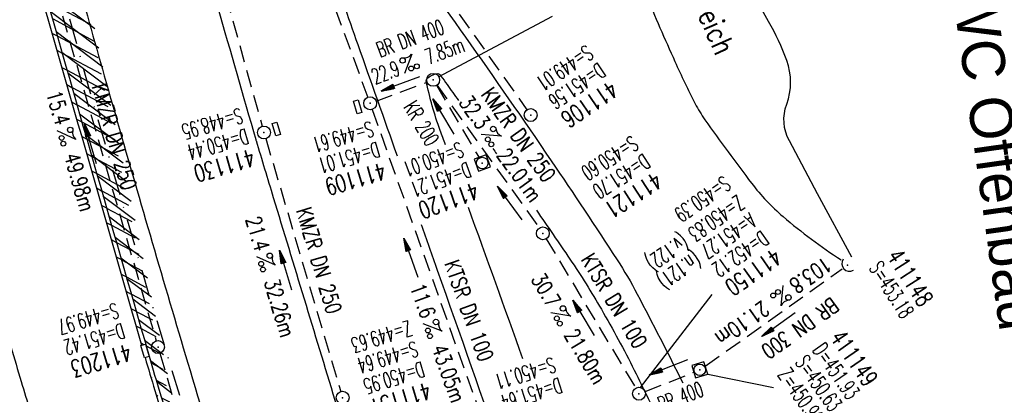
# Model space of a CAD drawing. Extents: x 446577 to 447152, y 443659 to 444842.
# Tile 16 of 41: x 446896 to 447011, y 444071 to 444115. Entities that reach past the tile are written whole.
import ezdxf
from ezdxf.enums import TextEntityAlignment as Align

# ---------------------------------------------------------------- set-up
doc = ezdxf.new("R2010")
doc.units = 0
doc.header["$LTSCALE"] = 2
doc.header["$MEASUREMENT"] = 0
for name, pattern in [('AUSGEZOGEN', [0]), ('GESTRICH-X2', [1.5, 1, -0.5]), ('STRICHPT-X3', [3, 1.5, -0.75, 0, -0.75])]:
    doc.linetypes.add(name, pattern=pattern)
doc.layers.get('0').update_dxf_attribs({"linetype": 'AUSGEZOGEN'})
for name, color, linetype in [('ACHSE', 250, 'STRICHPT-X3'), ('FBR', 8, 'CONTINUOUS'), ('KANAL', 7, 'GESTRICH-X2'), ('PFEIL', 7, 'CONTINUOUS'), ('RRB', 4, 'AUSGEZOGEN'), ('SCHACHTNR', 6, 'CONTINUOUS'), ('SCHLITZRINNE', 8, 'AUSGEZOGEN'), ('SCHRIFT', 7, 'AUSGEZOGEN'), ('SCHSYMBOL', 7, 'AUSGEZOGEN'), ('TEXTO', 4, 'CONTINUOUS'), ('TEXTU', 4, 'CONTINUOUS')]:
    doc.layers.add(name, color=color, linetype=linetype)
doc.styles.add('ROMANS', font='romans.shx', dxfattribs={"width": 0.8})
doc.styles.add('UNIR-O', font='unir_o.shx', dxfattribs={"height": 2.5})

# ---------------------------------------------------------------- blocks, each defined once
blk = doc.blocks.new('GST')
at = {"color": 0}
blk.add_circle((0, 0), 0.75, dxfattribs=at)
blk.add_point((0, 0), dxfattribs=at)
blk = doc.blocks.new('10')
blk.add_blockref('GST', (0, 0))
blk = doc.blocks.new('13')
blk.add_lwpolyline([(0.76, 1.22), (-0.75, 1.22), (-0.75, 1.8), (0.76, 1.8)], close=True)
at = {"rotation": 180}
blk.add_blockref('GST', (0, 0), dxfattribs=at)
blk = doc.blocks.new('PROM')
blk.add_line((1.57, 1.82), (0.02, 0.02))
for centre, radius in [((0.32, 1.51), 0.317), ((0.94, 0.29), 0.283), ((1.64, 0.29), 0.283)]:
    blk.add_circle(centre, radius)
blk.add_arc((0.99, 2.68), 1.03, 239.1414, 303.3549)
blk = doc.blocks.new('PFEIL2')
at = {"color": 0}
for p, q in [((0.88, 0), (-2.4, -0.01)), ((0.88, -0.27), (0.88, 0.28)), ((0.88, 0.28), (2.43, 0.01)), ((0.91, 0.27), (0.88, 0.26)), ((0.97, 0.26), (0.88, 0.25)), ((1.02, 0.25), (0.88, 0.23)), ((1.07, 0.24), (0.88, 0.21)), ((1.13, 0.23), (0.88, 0.19)), ((1.18, 0.22), (0.88, 0.17)), ((1.24, 0.21), (0.88, 0.15)), ((1.29, 0.21), (0.88, 0.14)), ((1.34, 0.2), (0.88, 0.12)), ((1.4, 0.19), (0.88, 0.1)), ((1.45, 0.18), (0.88, 0.08)), ((1.51, 0.17), (0.88, 0.06)), ((1.56, 0.16), (0.88, 0.04)), ((1.61, 0.15), (0.88, 0.02)), ((1.67, 0.14), (0.88, 0.01)), ((1.72, 0.13), (0.88, -0.01)), ((1.78, 0.12), (0.88, -0.03)), ((1.83, 0.11), (0.88, -0.05)), ((1.88, 0.1), (0.88, -0.07)), ((1.94, 0.09), (0.88, -0.09)), ((2.05, 0.08), (0.88, -0.12)), ((1.99, 0.08), (0.88, -0.11)), ((2.1, 0.07), (0.88, -0.14)), ((2.15, 0.06), (0.88, -0.16)), ((2.21, 0.05), (0.88, -0.18)), ((2.26, 0.04), (0.88, -0.2)), ((2.32, 0.03), (0.88, -0.22)), ((2.37, 0.02), (0.88, -0.23)), ((2.42, 0.01), (0.88, -0.25)), ((2.43, 0.01), (0.88, -0.27))]:
    blk.add_line(p, q, dxfattribs=at)
blk = doc.blocks.new('17')
blk.add_lwpolyline([(-0.76, -1.22), (0.75, -1.22), (0.75, -1.8), (-0.76, -1.8)], close=True)
blk.add_blockref('GST', (0, 0))
blk = doc.blocks.new('20')
blk.add_lwpolyline([(-0.75, -0.75), (0.75, -0.75), (0.75, 0.75), (-0.75, 0.75)], close=True)
blk.add_circle((0, 0), 0.676)
blk.add_point((0, 0))
blk = doc.blocks.new('40')
at = {"color": 0}
blk.add_arc((0.02, 0.31), 0.91, 192.5363, 347.4637, dxfattribs=at)
blk.add_point((0, 0), dxfattribs=at)

msp = doc.modelspace()

# ---------------------------------------------------------------- hatches: boundary and pattern name
at = {"layer": 'SCHLITZRINNE'}
h = msp.add_hatch(dxfattribs=at)
h.set_pattern_fill('_USER', color=256, scale=1.5, angle=45, style=0, pattern_type=0)
h.set_pattern_definition([(322.9886, (446836.6, 444435.4555), (0.9029613, 1.1977733), [])])
edge = h.paths.add_edge_path()
edge.add_arc((443111.83, 443902.6), 3762.71, 8.23795, 8.30974, ccw=False)
edge.add_arc((446520.77, 444396.14), 318.23, 7.9911, 8.2379, ccw=False)
edge.add_arc((253459.12, 417293.73), 195272.94, 7.9871951, 7.9910869, ccw=False)
edge.add_arc((449695.91, 444828.29), 2886.15, 187.98719, 188.01921)
edge.add_arc((478554.21, 448893.92), 32029.44, 188.019207, 188.030722)
edge.add_arc((640420.62, 471731.27), 195498.95, 188.0307211, 188.0353819)
edge.add_arc((455274.81, 445594.12), 8517.33, 188.035382, 188.097152)
edge.add_arc((489167.9, 450416.11), 42751.72, 188.097151, 188.124722)
edge.add_arc((449184.27, 444707.99), 2362.7, 188.12472, 188.49575)
edge.add_arc((449950.36, 444822.42), 3137.28, 188.49575, 188.81773)
edge.add_arc((447543.72, 444449.09), 701.86, 188.81773, 189.30353)
edge.add_arc((451782.27, 445143.45), 4996.91, 189.30353, 189.48559)
edge.add_arc((448740.59, 444635.24), 1913.06, 189.48559, 190.21078)
edge.add_arc((449004.19, 444682.72), 2180.9, 190.21078, 190.88997)
edge.add_arc((448612.49, 444607.36), 1782.03, 190.88997, 191.6137)
edge.add_arc((448466.45, 444577.34), 1632.93, 191.6137, 192.36975)
edge.add_arc((450054.51, 444925.62), 3258.73, 192.36975, 192.71232)
edge.add_arc((448394.44, 444551.13), 1556.95, 192.71232, 193.20792)
edge.add_arc((448423.51, 444557.96), 1586.81, 193.20792, 193.56218)
edge.add_arc((449785.72, 444886.56), 2988.09, 193.56218, 193.82035)
edge.add_arc((448360.45, 444535.94), 1520.33, 193.82035, 194.67397)
edge.add_arc((449045.99, 444715.46), 2228.99, 194.67397, 195.37895)
edge.add_arc((447260.21, 444224.28), 376.88, 195.379, 195.9801)
edge.add_arc((496192.2, 458236.93), 51275.74, 195.980127, 196.031667)
edge.add_arc((447192.22, 444157.1), 293.01, 196.0317, 196.9281)
edge.add_arc((450021.91, 445018.34), 3250.86, 196.92811, 197.19724)
edge.add_arc((443111.83, 443902.6), 3762.21, 8.23795, 8.30974, ccw=False)
edge.add_arc((446520.77, 444396.14), 317.73, 7.9911, 8.2379, ccw=False)
edge.add_arc((253459.12, 417293.73), 195272.44, 7.9871951, 7.9910869, ccw=False)
edge.add_arc((449695.91, 444828.29), 2886.65, 187.98719, 188.00697)
edge.add_line((446834.54, 444446.34), (446835.04, 444446.41))
h = msp.add_hatch(dxfattribs=at)
h.set_pattern_fill('_USER', color=256, scale=1.5, angle=45, style=0, pattern_type=0)
h.set_pattern_definition([(331.9152, (446910.9975, 444074.8353), (0.706167, 1.3233776), [])])
edge = h.paths.add_edge_path()
edge.add_arc((443111.83, 443902.6), 3762.71, 8.23795, 8.30974, ccw=False)
edge.add_arc((446520.77, 444396.14), 318.23, 7.9911, 8.2379, ccw=False)
edge.add_arc((253459.12, 417293.73), 195272.94, 7.9871951, 7.9910869, ccw=False)
edge.add_arc((449695.91, 444828.29), 2886.15, 187.98719, 188.01921)
edge.add_arc((478554.21, 448893.92), 32029.44, 188.019207, 188.030722)
edge.add_arc((640420.62, 471731.27), 195498.95, 188.0307211, 188.0353819)
edge.add_arc((455274.81, 445594.12), 8517.33, 188.035382, 188.097152)
edge.add_arc((489167.9, 450416.11), 42751.72, 188.097151, 188.124722)
edge.add_arc((449184.27, 444707.99), 2362.7, 188.12472, 188.49575)
edge.add_arc((449950.36, 444822.42), 3137.28, 188.49575, 188.81773)
edge.add_arc((447543.72, 444449.09), 701.86, 188.81773, 189.30353)
edge.add_arc((451782.27, 445143.45), 4996.91, 189.30353, 189.48559)
edge.add_arc((448740.59, 444635.24), 1913.06, 189.48559, 190.21078)
edge.add_arc((449004.19, 444682.72), 2180.9, 190.21078, 190.88997)
edge.add_arc((448612.49, 444607.36), 1782.03, 190.88997, 191.6137)
edge.add_arc((448466.45, 444577.34), 1632.93, 191.6137, 192.36975)
edge.add_arc((450054.51, 444925.62), 3258.73, 192.36975, 192.71232)
edge.add_arc((448394.44, 444551.13), 1556.95, 192.71232, 193.20792)
edge.add_arc((448423.51, 444557.96), 1586.81, 193.20792, 193.56218)
edge.add_arc((449785.72, 444886.56), 2988.09, 193.56218, 193.82035)
edge.add_arc((448360.45, 444535.94), 1520.33, 193.82035, 194.67397)
edge.add_arc((449045.99, 444715.46), 2228.99, 194.67397, 195.37895)
edge.add_arc((447260.21, 444224.28), 376.88, 195.379, 195.9801)
edge.add_arc((496192.2, 458236.93), 51275.74, 195.980127, 196.031667)
edge.add_arc((447192.22, 444157.1), 293.01, 196.0317, 196.9281)
edge.add_arc((450021.91, 445018.34), 3250.86, 196.92811, 197.19724)
edge.add_arc((447192.22, 444157.1), 293.51, 196.1512, 196.9281)
edge.add_arc((450021.91, 445018.34), 3251.36, 196.92811, 197.19724)

# ---------------------------------------------------------------- linework, layer by layer
at = {"layer": 'ACHSE', "flags": 128}
msp.add_lwpolyline([(446785.2, 444812.39), (446790.98, 444771.62), (446798.52, 444718.41), (446808.52, 444647.86), (446822.55, 444548.85), (446833.08, 444474.59), (446836.59, 444449.84), (446840.09, 444425.09), (446843.6, 444400.34), (446847.11, 444375.58), (446847.69, 444371.51), (446850.73, 444350.85), (446854.65, 444326.16), (446858.88, 444301.52), (446863.42, 444276.93), (446868.27, 444252.41), (446873.43, 444227.95), (446878.89, 444203.55), (446884.66, 444179.22), (446890.73, 444154.97), (446897.1, 444130.8), (446903.78, 444106.71), (446910.77, 444082.7), (446918.05, 444058.79), (446925.63, 444034.97), (446933.51, 444011.24), (446939.85, 443992.83), (446941.67, 443987.61), (446949.93, 443964.02), (446958.19, 443940.42), (446966.45, 443916.82), (446974.71, 443893.22), (446979.2, 443880.39), (446999.48, 443822.43), (447024.26, 443751.65), (447041.5, 443702.37)], dxfattribs=at)
at = {"layer": 'FBR', "flags": 128}
msp.add_lwpolyline([(446878.68, 444195.39, 0.001546), (446880.95, 444185.85, 0.001126), (446884.14, 444172.77, 0.003725), (446889.71, 444150.81, 0.003076), (446896.82, 444124.33, 0.002623), (446897.89, 444120.52, 0.000225), (446910.61, 444076.18, 0.003912), (446911.91, 444071.79, 0.001174), (446916.39, 444057.19)], format="xyb", dxfattribs=at)
at = {"layer": 'FBR'}
for points in [[(446888.72, 444171.11, 0.003313), (446894.29, 444149.38, 0.002848), (446900.32, 444126.97, 0.002558), (446907.31, 444102.1, 0.002824), (446915.54, 444073.95, 0.003132), (446920.32, 444058.31, 0.002928)], [(446912.74, 444165.89, 0.00836), (446918.91, 444155.05, 0.011062), (446923.9, 444147.04, 0.002516), (446929.34, 444138.79, 0.004508), (446932.45, 444134.23, 0.004459), (446937.9, 444126.53, -0.002502), (446947.67, 444112.83, -0.004141), (446957.68, 444098.4, -0.005257), (446965.35, 444086.88, -0.023187), (446967.7, 444082.87, -0.005092), (446973.01, 444072.53, -0.027516)], [(446939.73, 444098.95, 0.000211), (446935.15, 444111.92, 0.001149), (446931.67, 444121.7, 0.026902), (446928.92, 444128.24, 0.023906), (446925.09, 444135.24, 0.002185), (446923.66, 444137.56, 0.002709), (446922.49, 444139.42, 0.006708), (446920.83, 444141.95, -0.00206), (446915.35, 444150.14, -0.01839), (446912.49, 444154.82, -0.010257), (446907.84, 444163.49)], [(446906.28, 444163.06, 0.003557), (446913.22, 444136.34, 0.004717), (446918.78, 444116.27, 0.000024), (446923.21, 444100.88, 0.003676), (446923.24, 444100.78, 0.000171), (446925.25, 444094.15, 0.000048), (446932.44, 444070.52, 0.000065), (446938.91, 444049.29, 0.003486), (446939.03, 444048.9, 0.003745), (446939.22, 444048.32, 0.000068), (446950.07, 444016.11, 0.000011), (446956.46, 443997.14, 0.001698), (446956.5, 443997.02, 0.000349), (446956.71, 443996.41, 0.000013), (446962.54, 443979.58, 0.000005), (446967.37, 443965.64, 0.00002), (446968.62, 443962.01, 0.001124), (446976.57, 443939.23, -0.000431), (446996.33, 443882.82)], [(446875.71, 444144.71, 0.001523), (446879.95, 444128.66, 0.003013), (446882.16, 444120.56, 0.000031), (446888.73, 444097.13, 0.001239), (446888.89, 444096.55, 0.001309), (446893.44, 444080.77, 0.002539), (446895.85, 444072.66, 0.000684), (446897.9, 444065.92, 0.000889), (446899.49, 444060.74, 0.00048), (446902.03, 444052.57, 0.001031), (446903.22, 444048.77, 0.000421), (446904.11, 444045.94, 0.000452)], [(446945.33, 444100.28, 0.000127), (446944.72, 444101.95, -0.039131), (446943.1, 444107.73, -0.247036), (446943.17, 444107.97, -0.085418), (446943.72, 444108.37, -0.088405), (446944.43, 444108.57, -0.258612), (446944.67, 444108.47, -0.008108)], [(446944.67, 444108.47, -0.008108), (446944.81, 444108.29, -0.001473), (446945.52, 444107.31, -0.000377), (446946.85, 444105.46, -0.004459)], [(446950.86, 444099.84, -0.000124), (446951.3, 444099.23, -0.004459)], [(446954.37, 444075.32, 0.001334), (446948.01, 444092.95, -0.039131)], [(446955.94, 444092.64, -0.003356), (446959.85, 444086.95, -0.017564), (446963.52, 444081.1, -0.015019), (446967.36, 444074, -0.011732), (446970.49, 444067.38, -0.021738), (446971.94, 444063.71, -0.002856), (446972.82, 444061.11, 0.004452), (446973.38, 444059.45, 0.000827), (446975.66, 444053.02, -0.00188)], [(446980.91, 443981.44, -0.00016), (446969.63, 444013.76, 0.000226), (446960.63, 444039.54, 0.000413), (446960.22, 444040.7, 0.000011), (446944.42, 444085.64, 0.000087), (446942.55, 444090.96, 0.001149)]]:
    msp.add_lwpolyline(points, format="xyb", dxfattribs=at)
at = {"layer": 'KANAL'}
for p, q in [((446910.81, 444149.41), (446923.97, 444102.44)), ((446933.09, 444135.09), (446954.84, 444104.34)), ((446928.34, 444127.37), (446936.28, 444105.81)), ((446898.16, 444123.97), (446911.59, 444077.41)), ((446937.25, 444105.38), (446943.19, 444107.59)), ((446944.28, 444107.22), (446949.25, 444098.81)), ((446944.34, 444107.25), (446956.28, 444090.56)), ((446936.78, 444104.41), (446950.69, 444065.25)), ((446924.37, 444101), (446933.12, 444071.5)), ((446957.09, 444089.31), (446967.53, 444071.91)), ((446975.62, 444074.47), (446991.62, 444085.81)), ((446912.03, 444075.97), (446918.47, 444053.66)), ((446968.62, 444071.53), (446974.31, 444073.75))]:
    msp.add_line(p, q, dxfattribs=at)
at = {"layer": 'RRB', "flags": 128}
msp.add_lwpolyline([(446992.72, 444087.16), (446988.75, 444094.56), (446985.45, 444100.72, -0.214128), (446985.14, 444105.01, 0.177774), (446985.14, 444110.12, 0.041739), (446983.03, 444114.65, -0.032567), (446980.22, 444120.4, -0.026923), (446978.63, 444124.94, 0.0286), (446977.13, 444129.22, 0.101905), (446975.11, 444132.17, 0.10062), (446972.06, 444134.11, 0.23542), (446967.94, 444133.72, 0.221644), (446965.56, 444130.06, 0.032997), (446965.37, 444127.56, 0.074914), (446965.53, 444126.46, 0.015713), (446966.63, 444123.15, 0.00969), (446968.68, 444117.89, 0.008089), (446972.1, 444109.99, 0.01274), (446974.47, 444105.06, 0.035489), (446975.6, 444103.2, 0.00839), (446981.05, 444095.79, 0.053318), (446984.73, 444091.9, 0.033759), (446991.5, 444086.86)], format="xyb", dxfattribs=at)
at = {"layer": 'SCHACHTNR'}
for p, q in [((446944.53, 444108.2), (446957.84, 444115.28)), ((446968.1, 444071.97), (446976.45, 444082.84)), ((446975.96, 444073.55), (446983.6, 444071.97))]:
    msp.add_line(p, q, dxfattribs=at)
at = {"layer": 'SCHLITZRINNE'}
for p, q in [((446899.43, 444113.31), (446900.05, 444112.98)), ((446900.01, 444111.3), (446900.62, 444110.97)), ((446900.58, 444109.3), (446901.2, 444108.97)), ((446901.16, 444107.29), (446901.77, 444106.96)), ((446901.73, 444105.28), (446902.35, 444104.95)), ((446902.31, 444103.27), (446902.92, 444102.95)), ((446902.89, 444101.27), (446903.5, 444100.94)), ((446903.46, 444099.26), (446904.08, 444098.93)), ((446904.04, 444097.25), (446904.65, 444096.92)), ((446904.61, 444095.24), (446905.23, 444094.92)), ((446905.19, 444093.24), (446905.8, 444092.91)), ((446905.77, 444091.23), (446906.38, 444090.9)), ((446906.34, 444089.22), (446906.96, 444088.89)), ((446906.92, 444087.21), (446907.53, 444086.89)), ((446907.49, 444085.21), (446908.11, 444084.88)), ((446908.07, 444083.2), (446908.69, 444082.87)), ((446908.65, 444081.19), (446909.26, 444080.86)), ((446909.23, 444079.18), (446909.84, 444078.85)), ((446909.8, 444077.17), (446910.16, 444076.98))]:
    msp.add_line(p, q, dxfattribs=at)
at = {"layer": 'SCHLITZRINNE', "flags": 128}
msp.add_lwpolyline([(446835.04, 444446.41, -0.000313), (446835.71, 444441.74, -0.001077), (446835.91, 444440.39, -0.000017), (446837.75, 444427.25, 0.00014), (446837.98, 444425.65, 0.00005), (446838.87, 444419.28, 0.00002), (446841.1, 444403.53, 0.00027), (446842.39, 444394.44, 0.00012), (446845.29, 444374.07, 0.001619), (446847.5, 444358.93, 0.001405), (446850.15, 444341.51, 0.00212), (446851.09, 444335.63, 0.000794), (446853.68, 444319.96, 0.003164), (446857.82, 444296.11, 0.002964), (446862.56, 444270.69, 0.003158), (446866.95, 444248.61, 0.003299), (446871.43, 444227.54, 0.001495), (446875.66, 444208.52, 0.002162), (446878.68, 444195.39, 0.001546), (446880.95, 444185.85, 0.001126), (446884.14, 444172.77, 0.003725), (446889.71, 444150.81, 0.003076), (446896.82, 444124.33, 0.002623), (446897.89, 444120.52, 0.000225), (446910.61, 444076.18, 0.003912), (446911.91, 444071.79, 0.001174), (446916.39, 444057.19)], format="xyb", dxfattribs=at)
at = {"layer": 'SCHLITZRINNE'}
for points in [[(446896.52, 444123.54, 0.002171), (446897.41, 444120.38, 0.000221), (446909.88, 444076.9, 0.003912)], [(446910.3, 444075.46, 0.00339), (446911.43, 444071.64, 0.001174), (446915.91, 444057.04, 0.001174)]]:
    msp.add_lwpolyline(points, format="xyb", dxfattribs=at)
at = {"layer": 'SCHSYMBOL'}
msp.add_lwpolyline([(446910.36, 444077.04), (446910.78, 444075.59), (446910.22, 444075.43), (446909.8, 444076.88)], close=True, dxfattribs=at)

# ---------------------------------------------------------------- block references
at = {"layer": 'PFEIL'}
for p, rotation in [((446940.1, 444107.4), 200.3399000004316), ((446945.09, 444103.56), 120.5815999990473), ((446903.91, 444100.41), 106.1216000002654), ((446952.83, 444093.47), 125.5591999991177), ((446941.3, 444087.1), 109.5510999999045), ((446926.69, 444085.65), 106.5261999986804), ((446961.45, 444080.09), 120.9520000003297), ((446984.19, 444079.32), 215.3114000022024), ((446971.36, 444074.36), 201.439699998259)]:
    msp.add_blockref('PFEIL2', p, dxfattribs=dict(at, rotation=rotation))
at = {"layer": 'SCHSYMBOL'}
for name, p, rotation in [('10', (446943.9, 444107.85), 286.1437999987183), ('17', (446936.55, 444105.12), 286.1606999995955), ('10', (446955.28, 444103.74), 286.353500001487), ('13', (446924.16, 444101.71), 286.1555000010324), ('20', (446949.63, 444098.15), 290.296326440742), ('10', (446956.7, 444089.95), 286.7546999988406), ('40', (446992.23, 444086.24), 312.2177827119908), ('GST', (446911.81, 444076.69), 286.747700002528), ('20', (446975, 444074.04), 287.3622999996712), ('10', (446933.34, 444070.79), 287.0914999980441), ('10', (446967.91, 444071.25), 287.3781999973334)]:
    msp.add_blockref(name, p, dxfattribs=dict(at, rotation=rotation))
at = {"layer": 'TEXTU'}
for p, rotation in [((446940.56, 444108.58), 20.33990000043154), ((446900.02, 444101.9), 286.1216000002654), ((446949.49, 444101.5), 305.5591999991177), ((446923.3, 444087.22), 286.5261999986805), ((446984.73, 444083.89), 215.3114000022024), ((446957.59, 444080.69), 300.9520000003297), ((446942.7, 444079.41), 289.5510999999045)]:
    msp.add_blockref('PROM', p, dxfattribs=dict(at, rotation=rotation))

# ---------------------------------------------------------------- texts
at = {"layer": 'SCHACHTNR', "style": 'ROMANS'}
for s, height, rotation, width, p in [('S=449.01', 1.8, 214.1088, 0.6, (446961.76, 444112)), ('D=451.56', 1.8, 214.1088, 0.6, (446963.18, 444109.92)), ('411106', 2, 214.1088, 0.7, (446964.57, 444107.84)), ('S=448.95', 1.8, 196.1555, 0.6, (446921.36, 444104.6)), ('S=449.61', 1.8, 196.1607, 0.6, (446936.63, 444103.06)), ('D=450.44', 1.8, 196.1555, 0.6, (446922.05, 444102.19)), ('S=450.60', 1.8, 212.7106, 0.6, (446967.06, 444101.43)), ('D=451.01', 1.8, 196.1607, 0.6, (446937.35, 444100.65)), ('S=450.01', 1.8, 200.2963, 0.6, (446947.02, 444100.66)), ('411130', 2, 196.1555, 0.7, (446922.73, 444099.81)), ('D=451.70', 1.8, 212.7106, 0.6, (446968.42, 444099.31)), ('411109', 2, 196.1607, 0.7, (446938.03, 444098.25)), ('D=451.21', 1.8, 200.2963, 0.6, (446947.9, 444098.31)), ('411121', 2, 212.7106, 0.7, (446969.77, 444097.2)), ('S=450.39', 1.8, 214.9181, 0.6, (446977.77, 444096.74)), ('411120', 2, 200.2963, 0.7, (446948.74, 444095.96)), ('Z=450.83 (v.122)', 1.8, 214.9181, 0.6, (446979.39, 444094.5)), ('A=451.27 (n.121)', 1.8, 214.9181, 0.6, (446980.77, 444092.42)), ('D=452.12', 1.8, 214.9181, 0.6, (446982.21, 444090.35)), ('411150', 2, 214.9181, 0.7, (446983.64, 444088.31)), ('411148', 2, 302.755, 0.7, (446996.76, 444087.28)), ('S=453.18', 1.8, 302.755, 0.6, (446994.67, 444085.92)), ('S=449.97', 1.8, 196.7477, 0.6, (446906.89, 444081.88)), ('D=451.42', 1.8, 196.7477, 0.6, (446907.61, 444079.51)), ('Z=449.63', 1.8, 197.0915, 0.6, (446941.08, 444079.81)), ('411149', 2, 305.1469, 0.7, (446990.13, 444077.78)), ('S=449.64', 1.8, 197.0915, 0.6, (446941.8, 444077.41)), ('D=451.93', 1.8, 305.1469, 0.6, (446988.1, 444076.34)), ('411203', 2, 196.7477, 0.7, (446908.33, 444077.1)), ('D=450.95', 1.8, 197.0915, 0.6, (446942.55, 444075.03)), ('S=450.11', 1.8, 197.4172, 0.6, (446957.84, 444075.56)), ('S=450.63', 1.8, 305.1469, 0.6, (446986.06, 444074.9)), ('Z=450.99', 1.8, 305.1469, 0.6, (446984, 444073.45)), ('411131', 2, 197.0915, 0.7, (446943.27, 444072.63)), ('D=451.64', 1.8, 197.4172, 0.6, (446958.59, 444073.15))]:
    msp.add_text(s, height=height, rotation=rotation, dxfattribs=dict(at, width=width)).set_placement(p)
at = {"layer": 'SCHRIFT', "style": 'UNIR-O'}
msp.add_text('PWC Offenbau', height=5, rotation=277.9907, dxfattribs=at).set_placement((447003.77, 444122.9))
at = {"layer": 'SCHRIFT', "style": 'ROMANS', "width": 0.8}
msp.add_text('Teich', height=2.5, rotation=293.6867, dxfattribs=at).set_placement((446974.19, 444116.7))
at = {"layer": 'TEXTO', "style": 'ROMANS'}
for s, rotation, width, p in [('BR DN 400', 20.3399, 0.6, (446941.53, 444111.85)), ('KMZR DN 250', 286.1216, 0.75, (446905.84, 444100.97)), ('KMZR DN 250', 305.5592, 0.75, (446953.12, 444100.94)), ('KR 200', 300.5816, 0.6, (446941.76, 444102.32)), ('KMZR DN 250', 286.5262, 0.75, (446929.72, 444086.53)), ('KTSR DN 100', 289.5511, 0.75, (446947.23, 444080.65)), ('KTSR DN 100', 300.952, 0.75, (446964.24, 444081.62)), ('BR DN 300', 215.3114, 0.75, (446986.18, 444079.62)), ('BR 400', 21.4397, 0.6, (446973.09, 444070.06))]:
    msp.add_text(s, height=1.8, rotation=rotation, dxfattribs=dict(at, width=width)).set_placement(p, align=Align.CENTER)
at = {"layer": 'TEXTU', "style": 'ROMANS'}
for s, rotation, width, p in [('7.85m', 20.3399, 0.6, (446943.38, 444109.62)), ('22.9', 20.3399, 0.6, (446937.13, 444107.31)), ('15.4', 286.1216, 0.75, (446898.75, 444106.29)), ('32.3', 305.5592, 0.75, (446946.83, 444105.21)), ('49.98m', 286.1216, 0.75, (446900.84, 444099.01)), ('22.01m', 305.5592, 0.75, (446951.24, 444099.05)), ('21.4', 286.5262, 0.75, (446922, 444091.61)), ('103.8', 215.3114, 0.75, (446989.55, 444087.32)), ('30.7', 300.952, 0.75, (446955.25, 444084.62)), ('32.26m', 286.5262, 0.75, (446924.16, 444084.33)), ('11.6', 289.5511, 0.75, (446941.18, 444083.71)), ('21.10m', 215.3114, 0.75, (446982.27, 444082.16)), ('21.80m', 300.952, 0.75, (446959.12, 444078.12)), ('43.05m', 289.5511, 0.75, (446943.72, 444076.59))]:
    msp.add_text(s, height=1.8, rotation=rotation, dxfattribs=dict(at, width=width)).set_placement(p)

doc.saveas('drawing.dxf')
